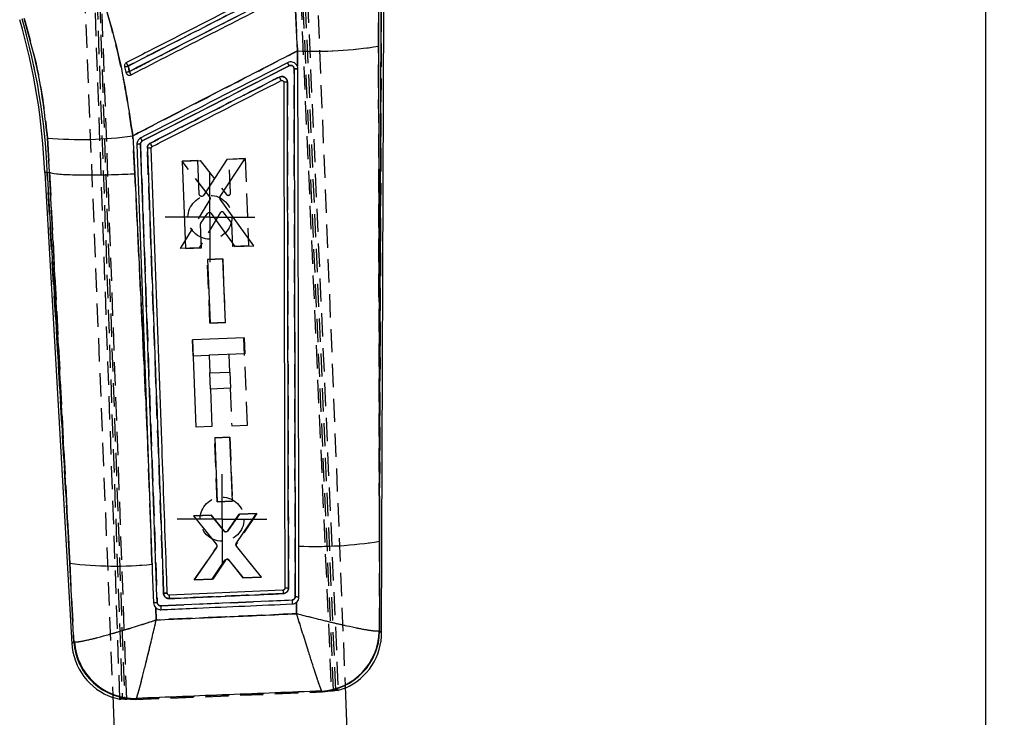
# Model space of a CAD drawing. Extents: x 81 to 759, y 45 to 588.
# Tile 11 of 24: x 261 to 368, y 468 to 544. Entities that reach past the tile are written whole.
import ezdxf

# ---------------------------------------------------------------- set-up
doc = ezdxf.new("R2010")
doc.units = 0
doc.header["$LTSCALE"] = 2
doc.linetypes.add('HIDDEN', pattern=[1.905, 1.27, -0.635])
doc.layers.get('0').update_dxf_attribs({"linetype": 'CONTINUOUS'})
doc.styles.add('SLDTEXTSTYLE0', font='TXT', dxfattribs={"width": 0.75})
doc.dimstyles.new('SLDDIMSTYLE0', dxfattribs={"dimtxt": 7, "dimasz": 6.604, "dimexe": 0, "dimexo": 0.0625, "dimgap": 1.75, "dimtad": 1, "dimdec": 0, "dimrnd": 1e-09, "dimzin": 12, "dimtxsty": 'SLDTEXTSTYLE0', "dimsah": 1, "dimcen": 0.09, "dimazin": 3, "dimtfac": 1, "dimtdec": 0, "dimtofl": 0, "dimtmove": 0, "dimatfit": 3, "dimtolj": 1, "dimtzin": 12})

# ---------------------------------------------------------------- blocks, each defined once
blk = doc.blocks.new('_D_3')
at = {"color": 179, "linetype": 'CONTINUOUS'}
for p, q in [((278.72, 587.85), (368.47, 587.85)), ((366.47, 217.17), (366.47, 587.85)), ((338.97, 217.17), (368.47, 217.17))]:
    blk.add_line(p, q, dxfattribs=at)
for points in [[(366.47, 587.85), (365.46, 581.25), (367.49, 581.25)], [(366.47, 217.17), (367.49, 223.78), (365.46, 223.78)]]:
    blk.add_solid(points, dxfattribs=at)
at = {"color": 179, "linetype": 'CONTINUOUS', "insert": (357.45, 404.62, 0.1), "char_height": 7, "attachment_point": 1, "rotation": 90, "style": 'SLDTEXTSTYLE0'}
blk.add_mtext('371', dxfattribs=at)
blk = doc.blocks.new('SW_CENTERMARKSYMBOL_4')
at = {"color": 0, "linetype": 'CONTINUOUS'}
for p, q in [((0, 2.5), (0, 4.9)), ((0, 0), (0, 2.5)), ((-2.5, 0), (-4.9, 0)), ((0, 0), (-2.5, 0)), ((0, 0), (0, -2.5)), ((0, 0), (2.5, 0)), ((2.5, 0), (4.9, 0)), ((0, -2.5), (0, -4.9))]:
    blk.add_line(p, q, dxfattribs=at)
blk = doc.blocks.new('SW_CENTERMARKSYMBOL_5')
at = {"color": 0, "linetype": 'CONTINUOUS'}
for p, q in [((0, 2.5), (0, 4.9)), ((0, 0), (0, 2.5)), ((-2.5, 0), (-4.9, 0)), ((0, 0), (-2.5, 0)), ((0, 0), (0, -2.5)), ((0, 0), (2.5, 0)), ((2.5, 0), (4.9, 0)), ((0, -2.5), (0, -4.9))]:
    blk.add_line(p, q, dxfattribs=at)

msp = doc.modelspace()

# ---------------------------------------------------------------- linework, layer by layer
at = {"color": 7, "linetype": 'HIDDEN'}
for p, q in [((271.895783, 469.976724), (268.206609, 573.232294)), ((268.421599, 573.342056), (272.149121, 469.928303)), ((268.717522, 572.935582), (272.398209, 469.917514)), ((272.649729, 469.886363), (268.931368, 573.045985)), ((291.133292, 558.044032), (294.986104, 470.783339)), ((295.481711, 470.866048), (291.626695, 558.176622)), ((295.234307, 470.834889), (291.37652, 557.586581)), ((291.871097, 557.719425), (295.730341, 470.935003)), ((293.092707, 556.010023), (296.488782, 471.31604)), ((267.713101, 554.992349), (271.109314, 470.294961)), ((291.071355, 545.219392), (291.273963, 540.700034)), ((300.139928, 541.219816), (300.141071, 545.318679)), ((300.443133, 545.317606), (300.236229, 487.141953)), ((291.273963, 540.700034), (291.272143, 539.029569)), ((289.751759, 537.389488), (289.775437, 537.348808)), ((263.984172, 531.185404), (264.209376, 527.447955)), ((273.537112, 527.284727), (273.296999, 531.427384)), ((275.051838, 530.077831), (274.893509, 530.074031)), ((275.3099, 530.062319), (275.277851, 530.071095)), ((278.682737, 528.662027), (280.675173, 528.742299)), ((281.724008, 524.752081), (278.682737, 528.662027)), ((280.675173, 528.742299), (283.523876, 525.027142)), ((283.832993, 528.869525), (285.568174, 528.939442)), ((283.979703, 525.192574), (283.832993, 528.869525)), ((285.568174, 528.939442), (285.948668, 519.407154)), ((266.415031, 484.733783), (263.955684, 527.435557)), ((264.209376, 527.447955), (264.210334, 527.447642)), ((274.880754, 499.222413), (273.537112, 527.284727)), ((278.502924, 519.107268), (281.740868, 524.465398)), ((282.83743, 522.998468), (280.564809, 519.190297)), ((284.057923, 522.014529), (283.256158, 523.026378)), ((284.213383, 519.337267), (284.112392, 521.867574)), ((285.948669, 519.407154), (284.213383, 519.337267)), ((280.564809, 519.190297), (278.502924, 519.107268)), ((281.453734, 517.925293), (283.118721, 517.992378)), ((281.731823, 510.956705), (281.453734, 517.925293)), ((283.118721, 517.992378), (283.396887, 511.023761)), ((275.397321, 484.935314), (274.462098, 510.764123)), ((283.396887, 511.023761), (281.731823, 510.956705)), ((279.802607, 509.138004), (279.839387, 509.139479)), ((279.802607, 509.138004), (279.872874, 507.385687)), ((285.822637, 499.831871), (285.440413, 509.364069)), ((283.798186, 507.543073), (283.87548, 505.615429)), ((279.872874, 507.385687), (281.625198, 507.455946)), ((281.704334, 505.528376), (281.678706, 505.527348)), ((281.678706, 505.527348), (281.749537, 503.760875)), ((281.749537, 503.760875), (281.77521, 503.761903)), ((283.946313, 503.848971), (284.110144, 499.763191)), ((284.110144, 499.763191), (285.822637, 499.831871)), ((282.239549, 498.42614), (283.904539, 498.49321)), ((282.517619, 491.457627), (282.239549, 498.42614)), ((283.904539, 498.49321), (284.182686, 491.524697)), ((284.182686, 491.524697), (282.517619, 491.457627)), ((279.979354, 489.899919), (281.867036, 489.975975)), ((282.454051, 486.805574), (279.979354, 489.899919)), ((281.867036, 489.975975), (283.267338, 488.251143)), ((283.674659, 488.268741), (284.932177, 490.099468)), ((286.855351, 490.176954), (284.626927, 486.857057)), ((284.932177, 490.099468), (286.855351, 490.176954)), ((300.258531, 477.317818), (300.236229, 487.141953)), ((280.010855, 482.921571), (282.465225, 486.503959)), ((284.640442, 486.555771), (287.344612, 483.216964)), ((275.408292, 484.631479), (275.397321, 484.935314)), ((283.422347, 485.062682), (282.040149, 483.003304)), ((285.386147, 483.138078), (283.833148, 485.080004)), ((266.415031, 484.733783), (266.85371, 476.152212)), ((282.040149, 483.003304), (280.010855, 482.921571)), ((287.344612, 483.216964), (285.386147, 483.138078)), ((289.90029, 482.000091), (289.90029, 482.000344)), ((276.347289, 480.096393), (290.689252, 480.721638)), ((277.073713, 481.43036), (277.07204, 481.449731)), ((275.866305, 478.553825), (275.80299, 479.875223)), ((291.194523, 480.490961), (291.192032, 479.222306)), ((300.258531, 477.317818), (300.200835, 477.305145)), ((266.85371, 476.152212), (266.930127, 476.138309)), ((296.497359, 471.102134), (295.738334, 470.826977)), ((271.89813, 469.867685), (271.117935, 470.079952)), ((271.899691, 469.867364), (272.149121, 469.928303)), ((272.398209, 469.917514), (273.599939, 469.855987)), ((273.599939, 469.855987), (294.03241, 470.67529)), ((273.636328, 469.900259), (273.599939, 469.855987)), ((273.683911, 469.958142), (273.704065, 469.9751)), ((293.928312, 470.781178), (293.944405, 470.768788)), ((294.03241, 470.67529), (293.993577, 470.716544)), ((294.03241, 470.67529), (295.234307, 470.834889)), ((295.481711, 470.866048), (295.735186, 470.826053))]:
    msp.add_line(p, q, dxfattribs=at)
at = {"color": 7, "linetype": 'CONTINUOUS'}
for p, q in [((291.273963, 540.700034), (291.071355, 545.219392)), ((300.141071, 545.318679), (300.139928, 541.219816)), ((300.236229, 487.141953), (300.443133, 545.317606)), ((300.470996, 477.131986), (300.713498, 545.316652)), ((291.272143, 539.029569), (291.273963, 540.700034)), ((272.396134, 538.96317), (272.544185, 538.367019)), ((291.272143, 539.029569), (291.263632, 539.048985)), ((264.209376, 527.447955), (263.984172, 531.185404)), ((273.296999, 531.427384), (273.537112, 527.284727)), ((280.415119, 528.732479), (278.679913, 528.663234)), ((278.679913, 528.663234), (279.063867, 519.131095)), ((280.563285, 525.055588), (280.415119, 528.732479)), ((283.572988, 528.858498), (281.030895, 524.92717)), ((282.847008, 524.797112), (285.565456, 528.938011)), ((285.565456, 528.938011), (283.572988, 528.858498)), ((263.68563, 527.422354), (266.650187, 475.94861)), ((263.955684, 527.435557), (264.209376, 527.447955)), ((263.955684, 527.435557), (266.415031, 484.733783)), ((264.210334, 527.447642), (264.209376, 527.447955)), ((286.509717, 519.428328), (282.853156, 524.509997)), ((280.739775, 521.881477), (281.457949, 522.954271)), ((281.87757, 522.959978), (284.447804, 519.345999)), ((280.799176, 519.20037), (280.697247, 521.730632)), ((284.447804, 519.345999), (286.509717, 519.428328)), ((279.063867, 519.131095), (280.799176, 519.20037)), ((283.133443, 517.992646), (281.468432, 517.926202)), ((281.468432, 517.926202), (281.74912, 510.957689)), ((283.414207, 511.024163), (283.133443, 517.992646)), ((281.74912, 510.957689), (283.414207, 511.024163)), ((285.482846, 509.365783), (279.845042, 509.139717)), ((280.227266, 499.607504), (279.845042, 509.139717)), ((285.482846, 509.365783), (285.553112, 507.613451)), ((285.553112, 507.613451), (281.627798, 507.45605)), ((281.627798, 507.45605), (281.705094, 505.528406)), ((281.705094, 505.528406), (283.901868, 505.616487)), ((283.901868, 505.616487), (283.972701, 503.850029)), ((283.972701, 503.850029), (281.775927, 503.761933)), ((281.775927, 503.761933), (281.939758, 499.676169)), ((274.880754, 499.222413), (275.397321, 484.935314)), ((281.939758, 499.676169), (280.227266, 499.607504)), ((283.911403, 498.493165), (282.246388, 498.426721)), ((282.246388, 498.426721), (282.527087, 491.458312)), ((284.192178, 491.524772), (283.911403, 498.493165)), ((282.527087, 491.458312), (284.192178, 491.524772)), ((281.874131, 489.976846), (279.95093, 489.900098)), ((279.95093, 489.900098), (282.438015, 486.769282)), ((283.274194, 488.252685), (281.874131, 489.976846)), ((284.939321, 490.099163), (283.681616, 488.26775)), ((284.608036, 486.891948), (286.827031, 490.174495)), ((286.827031, 490.174495), (284.939321, 490.099163)), ((300.236229, 487.141953), (300.258531, 477.317818)), ((282.448666, 486.467884), (280.020507, 482.923277)), ((287.354372, 483.216033), (284.621049, 486.590401)), ((275.397321, 484.935314), (275.408292, 484.631479)), ((281.979002, 483.001456), (283.37153, 485.06149)), ((283.782398, 485.077114), (285.325048, 483.135023)), ((266.85371, 476.152212), (266.415031, 484.733783)), ((280.020507, 482.923277), (281.979002, 483.001456)), ((285.325048, 483.135023), (287.354372, 483.216033)), ((289.705796, 481.79666), (277.284706, 481.253118)), ((277.073713, 481.43036), (277.07204, 481.449731)), ((275.80299, 479.875223), (275.866305, 478.553825)), ((291.192032, 479.222306), (291.194523, 480.490961)), ((300.258531, 477.317818), (300.200835, 477.305145)), ((266.85371, 476.152212), (266.930127, 476.138309)), ((296.488782, 471.31604), (297.434538, 447.730013)), ((271.109314, 470.294961), (272.054935, 446.712338)), ((273.704065, 469.9751), (273.683911, 469.958142)), ((293.944405, 470.768788), (293.928312, 470.781178))]:
    msp.add_line(p, q, dxfattribs=at)
at = {"color": 8, "linetype": 'CONTINUOUS'}
for p, q in [((273.683911, 469.958142), (273.636328, 469.900259)), ((293.993577, 470.716544), (293.944405, 470.768788))]:
    msp.add_line(p, q, dxfattribs=at)
at = {"color": 7, "linetype": 'CONTINUOUS', "flags": 128}
for points in [[(273.745766, 530.481384), (274.655355, 505.444661), (274.880754, 499.222413)], [(266.415031, 484.733783), (265.630098, 499.939547), (264.210334, 527.447642)], [(273.537112, 527.284727), (274.409802, 509.077863), (274.880754, 499.222413)], [(291.449878, 481.064961), (291.44845, 481.83319), (291.442379, 485.075065), (291.439473, 486.615144)], [(275.408292, 484.631479), (275.437148, 483.832174), (275.560686, 480.409198)], [(290.690088, 480.721676), (276.349677, 480.096497), (276.347289, 480.096393)]]:
    msp.add_lwpolyline(points, dxfattribs=at)
at = {"color": 7, "linetype": 'HIDDEN', "flags": 128}
for points in [[(264.210334, 527.447642), (265.630098, 499.939547), (266.415031, 484.733783)], [(300.470996, 477.131986), (300.447379, 477.152639), (300.258531, 477.317818)], [(266.85371, 476.152212), (266.67281, 475.971238), (266.650187, 475.94861)]]:
    msp.add_lwpolyline(points, dxfattribs=at)
at = {"color": 8, "linetype": 'CONTINUOUS', "flags": 128}
for points in [[(300.258531, 477.317818), (300.447379, 477.152639), (300.470996, 477.131986)], [(266.650187, 475.94861), (266.67281, 475.971238), (266.85371, 476.152212)]]:
    msp.add_lwpolyline(points, dxfattribs=at)
at = {"color": 7, "linetype": 'HIDDEN'}
for centre in [(281.725082, 522.527689), (283.04726, 489.554187)]:
    msp.add_circle(centre, 2.4, dxfattribs=at)
at = {"color": 7, "linetype": 'CONTINUOUS'}
for centre, radius, start, end in [((194.330331, 524.638575), 69.411145, 2.29748245, 16.29622598), ((194.330331, 524.638575), 69.681512, 2.30044101, 16.29622598), ((293.10311, 585.373742), 44.711139, 267.65535674, 279.05508716), ((270.9121, 546.214711), 7.401839, 281.56592418, 284.73096527), ((245.267899, 525.064287), 30.878349, 26.94462581, 27.7094139), ((273.40292, 530.564714), 18.992807, 26.64004897, 27.78445425), ((269.25792, 552.869475), 14.87013, 282.7676374, 284.34048991), ((248.787035, 525.97192), 27.192531, 26.49622964, 27.34487636), ((267.565826, 572.669513), 41.638438, 265.06543462, 277.91138673), ((260.962878, 524.10912), 14.985727, 26.79074876, 28.23225226), ((274.097531, 529.043653), 1.480139, 88.33581173, 103.74828362), ((257.576756, 521.413621), 19.911679, 26.34641723, 27.59447649), ((293.236956, 530.308839), 43.730651, 267.64427904, 279.21003925), ((271.369991, 524.973072), 40.543211, 262.98008823, 275.71641787), ((325.070985, 483.28443), 35.396469, 182.40894248, 183.0253092), ((336.358585, 482.601649), 45.707175, 182.35728684, 182.89662923), ((289.849729, 480.507548), 13.508699, 181.74414301, 183.57841875), ((293.562335, 477.410417), 6.639334, 273.15988716, 359.09148491), ((293.635145, 477.385294), 6.62373, 272.67610203, 359.41631628), ((293.873538, 477.155449), 6.5975, 293.43442495, 0.72355424), ((273.236772, 476.327952), 6.5975, 182.63760949, 251.26705667), ((273.464222, 476.578757), 6.624259, 183.69190732, 271.90052197), ((273.555753, 476.616288), 6.642844, 184.12622139, 271.27932388)]:
    msp.add_arc(centre, radius, start, end, dxfattribs=at)
at = {"color": 7, "linetype": 'HIDDEN'}
for centre, radius, start, end in [((194.330331, 524.638575), 69.681512, 2.30044101, 16.29622598), ((293.10311, 585.373742), 44.711139, 267.65535674, 279.05508716), ((270.9121, 546.214711), 7.401839, 281.56592418, 284.73096527), ((245.267899, 525.064287), 30.878349, 26.94462581, 27.7094139), ((274.266711, 530.924859), 18.06092, 26.84755532, 28.05102944), ((269.25792, 552.869475), 14.87013, 282.7676374, 284.34048991), ((248.787035, 525.97192), 27.192531, 26.49622964, 27.34487636), ((267.565826, 572.669513), 41.638438, 265.06543462, 277.91138673), ((261.100668, 524.162695), 14.838997, 26.84593562, 28.30167564), ((274.097551, 529.042407), 1.481353, 88.3379512, 103.73758866), ((256.966553, 521.163922), 20.569365, 26.21538141, 27.42354782), ((293.236956, 530.308839), 43.730651, 267.64427904, 279.21003925), ((271.369991, 524.973072), 40.543211, 262.98008823, 275.71641787), ((320.356859, 482.848127), 30.669093, 181.96472714, 182.67610887), ((338.683186, 482.80208), 48.039004, 182.48210489, 182.99526967), ((316.324019, 481.754037), 40.011083, 182.37442144, 182.99368354), ((293.562335, 477.410417), 6.639334, 273.15988716, 359.09148491), ((293.635145, 477.385294), 6.62373, 272.67610203, 359.41631628), ((273.464222, 476.578757), 6.624259, 183.69190732, 271.90052197), ((273.555753, 476.616288), 6.642844, 184.12622139, 271.27932388)]:
    msp.add_arc(centre, radius, start, end, dxfattribs=at)
at = {"color": 7, "linetype": 'CONTINUOUS'}
for points, knots in [([(290.132575, 548.404501), (289.894529, 548.28251), (288.692974, 547.666751), (283.63735, 545.075978), (278.032884, 542.203909), (273.391939, 539.825594), (272.605033, 539.422334)], [0, 0, 0, 0, 0.0407438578, 0.2056576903, 0.8653135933, 1, 1, 1, 1]), ([(269.63477, 547.867463), (270.429542, 545.201657), (272.034199, 539.819353), (272.873431, 534.242216), (273.296999, 531.427384)], [0, 0, 0, 0, 0.4952907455, 1, 1, 1, 1]), ([(272.794245, 539.056168), (275.743925, 540.567317), (281.586713, 543.560632), (287.429466, 546.554037), (290.322557, 548.036248)], [0, 0, 0, 0, 0.5048412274, 1, 1, 1, 1]), ([(290.456097, 547.435985), (290.215208, 547.312563), (289.010766, 546.695457), (283.952053, 544.103745), (278.354584, 541.236056), (273.720651, 538.862094), (272.94101, 538.462684)], [0, 0, 0, 0, 0.0412603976, 0.2063009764, 0.8664631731, 1, 1, 1, 1]), ([(273.123363, 538.103566), (276.042422, 539.599447), (281.880541, 542.591209), (287.718629, 545.583058), (290.637674, 547.078983)], [0, 0, 0, 0, 0.4999998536, 1, 1, 1, 1]), ([(263.984172, 531.185404), (263.735692, 533.377652), (263.232898, 537.813628), (262.046323, 542.094527), (261.44615, 544.259817)], [0, 0, 0, 0, 0.49419729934, 1, 1, 1, 1]), ([(300.139928, 541.219816), (300.158286, 530.763835), (300.189935, 512.737566), (300.222537, 494.711962), (300.236229, 487.141953)], [0, 0, 0, 0, 0.5800413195, 1, 1, 1, 1]), ([(291.273963, 540.700034), (288.727988, 539.387685), (283.550227, 536.718753), (277.558104, 533.627495), (274.112128, 531.848255), (273.296999, 531.427384)], [0, 0, 0, 0, 0.42481181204, 0.86394200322, 1, 1, 1, 1]), ([(272.605033, 539.422334), (272.568084, 539.398787), (272.492484, 539.350609), (272.415623, 539.235808), (272.378401, 539.102634), (272.384853, 539.008919), (272.395932, 538.963989), (272.396134, 538.96317)], [0, 0, 0, 0, 0.2405250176, 0.492128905, 0.7437276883, 0.9953269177, 1, 1, 1, 1]), ([(272.94101, 538.462684), (272.923785, 538.532338), (272.874863, 538.730172), (272.825942, 538.927994), (272.794245, 539.056168)], [0, 0, 0, 0, 0.3520804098, 1, 1, 1, 1]), ([(290.205998, 539.418147), (287.532651, 538.048104), (282.185957, 535.308018), (276.839228, 532.568053), (274.165863, 531.19807)], [0, 0, 0, 0, 0.4999999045, 1, 1, 1, 1]), ([(274.340017, 530.863688), (277.01351, 532.233265), (282.360039, 534.972184), (287.706482, 537.711329), (290.379474, 539.080784)], [0, 0, 0, 0, 0.5000428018, 1, 1, 1, 1]), ([(291.263632, 539.048985), (291.232201, 539.106351), (291.15887, 539.240191), (290.972446, 539.399842), (290.728061, 539.498532), (290.457114, 539.515572), (290.290676, 539.450999), (290.205996, 539.418147)], [0, 0, 0, 0, 0.1568737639, 0.3660028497, 0.5750074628, 0.783776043, 1, 1, 1, 1]), ([(290.37947, 539.080784), (290.420164, 539.096617), (290.499785, 539.127594), (290.628963, 539.119317), (290.745883, 539.072531), (290.840025, 538.988973), (290.904083, 538.878987), (290.912568, 538.7961), (290.91681, 538.754658)], [0, 0, 0, 0, 0.1728872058, 0.3382708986, 0.5036982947, 0.6691378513, 0.8345736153, 1, 1, 1, 1]), ([(290.91681, 538.754658), (290.970994, 538.754509), (291.079362, 538.754213), (291.217321, 538.748926), (291.311763, 538.741105), (291.325992, 538.734767), (291.332856, 538.73171)], [0, 0, 0, 0, 0.2543312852, 0.5086611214, 0.7629928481, 1, 1, 1, 1]), ([(290.916819, 538.754658), (290.940528, 528.36171), (290.984379, 509.139718), (291.023646, 489.918422), (291.041681, 481.089697)], [0, 0, 0, 0, 0.5406800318, 1, 1, 1, 1]), ([(291.332856, 538.731695), (291.322488, 538.832383), (291.311958, 538.934646), (291.272747, 539.028129), (291.272143, 539.029569)], [0, 0, 0, 0, 0.9845988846, 1, 1, 1, 1]), ([(291.439473, 486.615144), (291.439029, 486.850568), (291.436541, 488.166621), (291.427116, 493.107493), (291.393881, 510.243982), (291.35949, 526.300311), (291.332863, 538.731695)], [0, 0, 0, 0, 0.01355206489, 0.07575814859, 0.28441888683, 1, 1, 1, 1]), ([(272.544185, 538.367019), (272.558763, 538.325536), (272.588519, 538.240866), (272.658704, 538.165274), (272.704563, 538.133011), (272.71329, 538.126872)], [0, 0, 0, 0, 0.4374889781, 0.8929526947, 1, 1, 1, 1]), ([(272.71329, 538.126872), (272.753797, 538.105311), (272.834809, 538.062188), (272.974593, 538.053279), (273.070816, 538.077635), (273.117467, 538.100657), (273.123363, 538.103566)], [0, 0, 0, 0, 0.31799721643, 0.63599845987, 0.95399794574, 1, 1, 1, 1]), ([(289.299073, 537.847937), (289.058184, 537.72452), (286.712365, 536.522665), (282.020504, 534.118948), (277.569489, 531.838764), (275.223443, 530.636922)], [0, 0, 0, 0, 0.051342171, 0.4999803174, 1, 1, 1, 1]), ([(290.18411, 537.305997), (290.17806, 537.368768), (290.165394, 537.500163), (290.067608, 537.67921), (289.916316, 537.821522), (289.725892, 537.904624), (289.507958, 537.925531), (289.371031, 537.874667), (289.299073, 537.847937)], [0, 0, 0, 0, 0.1522535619, 0.3187047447, 0.4831399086, 0.6494646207, 0.8157844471, 1, 1, 1, 1]), ([(289.299073, 537.847937), (289.305167, 537.835904), (289.322718, 537.80125), (289.360619, 537.726203), (289.409966, 537.628046), (289.455965, 537.535784), (289.484679, 537.477401), (289.489737, 537.466447), (289.491985, 537.46158)], [0, 0, 0, 0, 0.0637649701, 0.1836382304, 0.3984931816, 0.6133435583, 0.8281996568, 1, 1, 1, 1]), ([(275.420153, 530.250371), (275.63254, 530.359204), (276.808437, 530.961767), (281.499045, 533.365484), (285.977265, 535.660412), (289.491985, 537.46158)], [0, 0, 0, 0, 0.0452786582, 0.2506895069, 1, 1, 1, 1]), ([(289.491985, 537.46158), (289.511538, 537.469121), (289.553605, 537.485347), (289.623418, 537.48262), (289.689408, 537.457243), (289.74453, 537.411933), (289.765084, 537.369952), (289.775437, 537.348808)], [0, 0, 0, 0, 0.18224650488, 0.39207837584, 0.59352039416, 0.79526885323, 1, 1, 1, 1]), ([(289.775437, 537.348808), (289.775844, 537.347696), (289.783843, 537.325872), (289.786077, 537.302502), (289.788198, 537.280322)], [0, 0, 0, 0, 0.0509186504, 1, 1, 1, 1]), ([(290.18411, 537.305997), (290.131911, 537.305363), (290.027512, 537.304097), (289.896975, 537.297857), (289.805909, 537.289312), (289.794106, 537.282762), (289.788205, 537.279487)], [0, 0, 0, 0, 0.2499985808, 0.4999998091, 0.7500001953, 1, 1, 1, 1]), ([(289.788205, 537.280322), (289.808011, 528.066816), (289.847624, 509.639808), (289.882733, 491.213498), (289.900288, 482.000344)], [0, 0, 0, 0, 0.5000000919, 1, 1, 1, 1]), ([(290.30388, 482.025408), (290.284986, 491.230591), (290.247165, 509.657117), (290.205141, 528.084317), (290.18411, 537.305997)], [0, 0, 0, 0, 0.4995615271, 1, 1, 1, 1]), ([(274.165863, 531.19807), (274.092344, 531.15072), (273.94531, 531.056021), (273.800895, 530.832011), (273.745873, 530.630927), (273.745788, 530.512873), (273.745766, 530.481384)], [0, 0, 0, 0, 0.2971990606, 0.5943850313, 0.891809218, 1, 1, 1, 1]), ([(274.140516, 530.523167), (274.140522, 530.53804), (274.140545, 530.59409), (274.166652, 530.689683), (274.235316, 530.796161), (274.305154, 530.841203), (274.340017, 530.863688)], [0, 0, 0, 0, 0.1075784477, 0.405404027, 0.7031758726, 1, 1, 1, 1]), ([(275.963819, 480.451607), (275.665154, 488.678964), (275.248714, 500.150661), (274.640464, 516.841201), (274.331214, 525.304365), (274.140516, 530.523167)], [0, 0, 0, 0, 0.4929376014, 0.6873205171, 1, 1, 1, 1]), ([(275.223447, 530.636922), (275.165585, 530.59952), (275.049867, 530.524718), (274.936401, 530.348042), (274.893614, 530.190295), (274.893531, 530.098076), (274.893509, 530.074031)], [0, 0, 0, 0, 0.2982283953, 0.5964324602, 0.8947759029, 1, 1, 1, 1]), ([(275.3099, 530.062319), (275.311203, 530.08422), (275.313903, 530.1296), (275.346015, 530.191545), (275.385535, 530.230806), (275.412794, 530.246212), (275.420153, 530.250371)], [0, 0, 0, 0, 0.28511823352, 0.59079030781, 0.88951584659, 1, 1, 1, 1]), ([(275.3099, 530.062319), (275.302948, 530.065467), (275.288552, 530.071988), (275.193887, 530.077524), (275.055909, 530.078857), (274.947642, 530.07564), (274.893509, 530.074031)], [0, 0, 0, 0, 0.2373839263, 0.4915884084, 0.7457974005, 1, 1, 1, 1]), ([(274.893509, 530.074031), (275.189345, 521.971954), (275.485522, 513.860538), (276.075936, 497.65649), (276.369933, 489.554447), (276.663592, 481.461742)], [0, 0, 0, 0, 0.49999997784, 0.50057625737, 1, 1, 1, 1]), ([(277.07204, 481.449731), (277.065817, 481.622205), (277.020639, 482.874193), (276.819559, 488.444245), (276.240103, 504.475952), (275.696509, 519.428174), (275.3099, 530.062319)], [0, 0, 0, 0, 0.0106437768, 0.077263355, 0.3437420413, 1, 1, 1, 1]), ([(263.955684, 527.435557), (263.776229, 527.426378), (263.596087, 527.417165), (263.686318, 527.422394), (263.686662, 527.422414)], [0, 0, 0, 0, 0.996187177, 1, 1, 1, 1]), ([(264.210334, 527.447642), (264.404028, 527.387058), (264.791416, 527.26589), (266.606749, 527.168374), (269.10095, 527.149116), (271.513147, 527.202786), (273.011287, 527.261247), (273.486723, 527.282477), (273.537112, 527.284727)], [0, 0, 0, 0, 0.223933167, 0.4478660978, 0.6718035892, 0.8957489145, 0.9889509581, 1, 1, 1, 1]), ([(280.767808, 524.816365), (280.740283, 524.82472), (280.685236, 524.841431), (280.619614, 524.899333), (280.574557, 524.972736), (280.566983, 525.028412), (280.563285, 525.055588)], [0, 0, 0, 0, 0.2526480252, 0.5052756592, 0.7585181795, 1, 1, 1, 1]), ([(281.030895, 524.92717), (281.012988, 524.904724), (280.977171, 524.859829), (280.899189, 524.820141), (280.826478, 524.807822), (280.783069, 524.814143), (280.767808, 524.816365)], [0, 0, 0, 0, 0.2825872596, 0.5652255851, 0.8471514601, 1, 1, 1, 1]), ([(282.853156, 524.509997), (282.838761, 524.534905), (282.80997, 524.584724), (282.801583, 524.672023), (282.81686, 524.74482), (282.839085, 524.783369), (282.847008, 524.797112)], [0, 0, 0, 0, 0.28123308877, 0.56247915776, 0.84402283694, 1, 1, 1, 1]), ([(281.457949, 522.954271), (281.47647, 522.976547), (281.513512, 523.021099), (281.592961, 523.059493), (281.669798, 523.070995), (281.716424, 523.061946), (281.734845, 523.05837)], [0, 0, 0, 0, 0.2740344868, 0.5480880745, 0.8214648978, 1, 1, 1, 1]), ([(281.734845, 523.05837), (281.762207, 523.04856), (281.818445, 523.028396), (281.857511, 522.983189), (281.87757, 522.959978)], [0, 0, 0, 0, 0.486551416, 1, 1, 1, 1]), ([(280.697247, 521.730632), (280.698591, 521.759388), (280.7011, 521.813074), (280.72751, 521.859785), (280.739775, 521.881477)], [0, 0, 0, 0, 0.5356268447, 1, 1, 1, 1]), ([(283.453299, 488.159829), (283.424639, 488.164924), (283.367321, 488.175115), (283.308244, 488.214795), (283.281585, 488.244461), (283.274194, 488.252685)], [0, 0, 0, 0, 0.419556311, 0.8390905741, 1, 1, 1, 1]), ([(283.681616, 488.26775), (283.667546, 488.250926), (283.634731, 488.21169), (283.56326, 488.171515), (283.497535, 488.158102), (283.460881, 488.159533), (283.453299, 488.159829)], [0, 0, 0, 0, 0.2492942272, 0.5814067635, 0.9134098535, 1, 1, 1, 1]), ([(282.438015, 486.769282), (282.453614, 486.745043), (282.484811, 486.696564), (282.497341, 486.609706), (282.484758, 486.530287), (282.459522, 486.486652), (282.448668, 486.467884)], [0, 0, 0, 0, 0.2662582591, 0.5325134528, 0.7989276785, 1, 1, 1, 1]), ([(284.621049, 486.590401), (284.605244, 486.614427), (284.573633, 486.66248), (284.560265, 486.749005), (284.572068, 486.82876), (284.597142, 486.87281), (284.608036, 486.891948)], [0, 0, 0, 0, 0.2653027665, 0.5306128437, 0.7960667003, 1, 1, 1, 1]), ([(283.37153, 485.06149), (283.390482, 485.0838), (283.428388, 485.128422), (283.50917, 485.166522), (283.574745, 485.175191), (283.610448, 485.171472), (283.617359, 485.170752)], [0, 0, 0, 0, 0.3089425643, 0.6179152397, 0.9260474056, 1, 1, 1, 1]), ([(283.617359, 485.170752), (283.645564, 485.163949), (283.701975, 485.150343), (283.7548, 485.109633), (283.777891, 485.08243), (283.782398, 485.077121)], [0, 0, 0, 0, 0.4459308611, 0.8918631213, 1, 1, 1, 1]), ([(289.90029, 482.000344), (289.89803, 481.977462), (289.893512, 481.931701), (289.858334, 481.870695), (289.806533, 481.824523), (289.752162, 481.801422), (289.717567, 481.797869), (289.705796, 481.79666)], [0, 0, 0, 0, 0.2211329, 0.4422462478, 0.6636492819, 0.885557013, 1, 1, 1, 1]), ([(289.723847, 481.416316), (289.792045, 481.426476), (289.928435, 481.446797), (290.105838, 481.560861), (290.236131, 481.72221), (290.296743, 481.887345), (290.302076, 481.990507), (290.30388, 482.025408)], [0, 0, 0, 0, 0.221611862, 0.4432052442, 0.6648527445, 0.8866174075, 1, 1, 1, 1]), ([(290.30388, 482.025408), (290.25092, 482.024957), (290.145, 482.024055), (290.011682, 482.018123), (289.91847, 482.00981), (289.90635, 482.00333), (289.90029, 482.000091)], [0, 0, 0, 0, 0.2499999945, 0.499999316, 0.7500002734, 1, 1, 1, 1]), ([(277.07204, 481.449731), (277.065632, 481.452999), (277.05271, 481.459587), (276.958605, 481.465093), (276.823627, 481.466436), (276.716937, 481.463306), (276.663592, 481.461742)], [0, 0, 0, 0, 0.2469822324, 0.49798667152, 0.74899328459, 1, 1, 1, 1]), ([(276.663592, 481.461742), (276.66402, 481.453375), (276.667944, 481.376733), (276.704934, 481.23298), (276.82383, 481.053416), (276.998537, 480.92619), (277.168974, 480.875512), (277.267982, 480.874831), (277.29843, 480.874621)], [0, 0, 0, 0, 0.0263152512, 0.2410477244, 0.4557978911, 0.6901811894, 0.9047197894, 1, 1, 1, 1]), ([(277.284706, 481.253118), (277.261472, 481.254568), (277.215003, 481.257468), (277.152092, 481.29069), (277.103708, 481.341117), (277.080415, 481.39153), (277.075114, 481.422244), (277.073713, 481.43036)], [0, 0, 0, 0, 0.2297686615, 0.4595468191, 0.688975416, 0.9178137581, 1, 1, 1, 1]), ([(277.284706, 481.253118), (277.284709, 481.248628), (277.284715, 481.239649), (277.287062, 481.169663), (277.290993, 481.063563), (277.295139, 480.956878), (277.297773, 480.891038), (277.29843, 480.874621)], [0, 0, 0, 0, 0.2243489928, 0.4487027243, 0.6730511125, 0.9184745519, 1, 1, 1, 1]), ([(277.29843, 480.874621), (277.568839, 480.886405), (278.920881, 480.945326), (283.062686, 481.125856), (286.934083, 481.294664), (289.723847, 481.416308)], [0, 0, 0, 0, 0.0652876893, 0.3264378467, 1, 1, 1, 1]), ([(291.041691, 481.089697), (291.040541, 481.06812), (291.037192, 481.00528), (290.9999, 480.905153), (290.920681, 480.80795), (290.813306, 480.739645), (290.731071, 480.727652), (290.690088, 480.721676)], [0, 0, 0, 0, 0.1157967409, 0.3372485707, 0.5586683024, 0.7800583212, 1, 1, 1, 1]), ([(291.041681, 481.089697), (291.095098, 481.089356), (291.201932, 481.088673), (291.336969, 481.082929), (291.430146, 481.074719), (291.443391, 481.068174), (291.449878, 481.064969)], [0, 0, 0, 0, 0.2525382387, 0.5050741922, 0.7576100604, 1, 1, 1, 1]), ([(291.194523, 480.490961), (291.20962, 480.505291), (291.287499, 480.579211), (291.395955, 480.745104), (291.446589, 480.936693), (291.44935, 481.044118), (291.449886, 481.064961)], [0, 0, 0, 0, 0.096832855, 0.4995161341, 0.902896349, 1, 1, 1, 1]), ([(275.560686, 480.409198), (275.56515, 480.412414), (275.574139, 480.418892), (275.643461, 480.429674), (275.747222, 480.439839), (275.86109, 480.447324), (275.935871, 480.450442), (275.963819, 480.451607)], [0, 0, 0, 0, 0.2129072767, 0.428792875, 0.6446768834, 0.8672085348, 1, 1, 1, 1]), ([(275.560686, 480.409198), (275.576232, 480.307339), (275.605012, 480.118769), (275.725189, 479.95072), (275.795182, 479.8828), (275.80299, 479.875223)], [0, 0, 0, 0, 0.5106786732, 0.9454092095, 1, 1, 1, 1]), ([(275.80299, 479.875223), (275.855054, 479.833256), (275.974893, 479.736659), (276.176178, 479.668456), (276.315238, 479.665512), (276.367368, 479.664408)], [0, 0, 0, 0, 0.3244189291, 0.7467385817, 1, 1, 1, 1]), ([(276.347289, 480.096393), (276.305926, 480.098874), (276.222365, 480.103886), (276.108976, 480.163371), (276.021658, 480.254312), (275.973642, 480.356325), (275.966604, 480.424588), (275.963819, 480.451607)], [0, 0, 0, 0, 0.2128573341, 0.4300195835, 0.644680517, 0.859364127, 1, 1, 1, 1]), ([(276.367368, 479.664408), (276.608771, 479.675042), (277.931785, 479.733317), (282.712552, 479.943498), (287.251998, 480.141245), (290.709808, 480.291874)], [0, 0, 0, 0, 0.05049471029, 0.27673803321, 1, 1, 1, 1]), ([(290.709808, 480.291874), (290.79678, 480.304361), (290.971565, 480.329456), (291.12564, 480.429199), (291.192789, 480.489407), (291.194523, 480.490961)], [0, 0, 0, 0, 0.4910504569, 0.9868612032, 1, 1, 1, 1]), ([(266.930127, 476.138309), (267.131446, 476.145958), (267.517903, 476.16064), (268.738822, 476.434104), (270.062364, 476.778852), (271.580902, 477.207294), (273.326019, 477.734134), (274.846515, 478.218673), (275.642644, 478.479904), (275.860068, 478.551763), (275.866305, 478.553825)], [0, 0, 0, 0, 0.196757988, 0.3777007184, 0.5053077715, 0.6329407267, 0.8098474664, 0.94806104, 0.9985099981, 1, 1, 1, 1]), ([(273.704065, 469.9751), (273.755666, 470.118964), (273.854719, 470.395131), (274.153641, 471.507382), (274.474691, 472.764175), (274.841012, 474.240916), (275.259839, 475.974465), (275.623233, 477.511931), (275.813005, 478.324854), (275.864819, 478.54744), (275.866305, 478.553825)], [0, 0, 0, 0, 0.1967576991, 0.3777003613, 0.5053073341, 0.6329398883, 0.8098465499, 0.9480607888, 0.9985100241, 1, 1, 1, 1]), ([(275.866305, 478.553825), (278.384306, 478.664302), (283.492823, 478.888438), (288.601457, 479.109968), (291.192032, 479.222306)], [0, 0, 0, 0, 0.49290246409, 1, 1, 1, 1]), ([(293.928312, 470.781178), (293.866288, 470.938315), (293.744042, 471.248026), (293.320339, 472.51934), (292.872034, 473.899992), (292.409805, 475.343685), (291.847786, 477.120621), (291.416014, 478.502013), (291.19398, 479.216042), (291.192032, 479.222306)], [0, 0, 0, 0, 0.21230743, 0.4184487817, 0.5447950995, 0.6711645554, 0.8306895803, 0.998514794, 1, 1, 1, 1]), ([(300.200835, 477.305145), (299.988627, 477.306067), (299.570375, 477.307886), (298.167014, 477.56033), (296.690469, 477.871577), (295.172764, 478.21752), (293.33259, 478.665046), (291.922327, 479.028687), (291.198384, 479.220622), (291.192032, 479.222306)], [0, 0, 0, 0, 0.21230852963, 0.41844981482, 0.54479629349, 0.67116595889, 0.83069068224, 0.99851455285, 1, 1, 1, 1]), ([(293.928312, 470.781178), (290.531525, 470.645719), (283.79011, 470.376882), (277.048693, 470.108334), (273.704065, 469.9751)], [0, 0, 0, 0, 0.5038685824, 1, 1, 1, 1])]:
    msp.add_open_spline(points, degree=3, knots=knots, dxfattribs=at)
at = {"color": 7, "linetype": 'HIDDEN'}
for points, knots in [([(273.296999, 531.427384), (272.882548, 534.190089), (272.045904, 539.767117), (270.443425, 545.150738), (269.63477, 547.867463)], [0, 0, 0, 0, 0.4953723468, 1, 1, 1, 1]), ([(290.322557, 548.036248), (290.081666, 547.912832), (288.877213, 547.29575), (283.818495, 544.704039), (278.216625, 541.834076), (273.578291, 539.457838), (272.794245, 539.056168)], [0, 0, 0, 0, 0.0412290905, 0.2061452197, 0.8658098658, 1, 1, 1, 1]), ([(272.94101, 538.462684), (273.181904, 538.586096), (274.386368, 539.203149), (279.445145, 541.794718), (285.042602, 544.66243), (289.676468, 547.036549), (290.456097, 547.435985)], [0, 0, 0, 0, 0.0412604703, 0.2063007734, 0.8664632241, 1, 1, 1, 1]), ([(261.44615, 544.259817), (262.033591, 542.145665), (263.222662, 537.866292), (263.728324, 533.430014), (263.984172, 531.185404)], [0, 0, 0, 0, 0.49403315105, 1, 1, 1, 1]), ([(300.236229, 487.141953), (300.222537, 494.711962), (300.189935, 512.737566), (300.158286, 530.763835), (300.139928, 541.219816)], [0, 0, 0, 0, 0.4199586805, 1, 1, 1, 1]), ([(273.296999, 531.427384), (274.112115, 531.84825), (277.622402, 533.660702), (283.614547, 536.751918), (288.792323, 539.42085), (291.273963, 540.700034)], [0, 0, 0, 0, 0.1360560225, 0.5859231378, 1, 1, 1, 1]), ([(272.794245, 539.056168), (272.825942, 538.927994), (272.874863, 538.730172), (272.923785, 538.532338), (272.94101, 538.462684)], [0, 0, 0, 0, 0.6479195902, 1, 1, 1, 1]), ([(290.380867, 539.0815), (287.707409, 537.711805), (282.360625, 534.972484), (277.01375, 532.233393), (274.340378, 530.863882)], [0, 0, 0, 0, 0.50001220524, 1, 1, 1, 1]), ([(290.91681, 538.754732), (290.912294, 538.797486), (290.903401, 538.881695), (290.837441, 538.992121), (290.742439, 539.074636), (290.624744, 539.120275), (290.497341, 539.126901), (290.419521, 539.096567), (290.380867, 539.0815)], [0, 0, 0, 0, 0.1709775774, 0.3367577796, 0.5025083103, 0.6682290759, 0.8352085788, 1, 1, 1, 1]), ([(291.332856, 538.73171), (291.325992, 538.734778), (291.311763, 538.741139), (291.217321, 538.74897), (291.079361, 538.754273), (290.970994, 538.754579), (290.91681, 538.754732)], [0, 0, 0, 0, 0.2370097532, 0.4913399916, 0.7456687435, 1, 1, 1, 1]), ([(291.041681, 481.089578), (291.020385, 491.482176), (290.980996, 510.703558), (290.937019, 529.925631), (290.916819, 538.754732)], [0, 0, 0, 0, 0.5406790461, 1, 1, 1, 1]), ([(275.22446, 530.637444), (277.570169, 531.839108), (282.26174, 534.242516), (286.953244, 536.646103), (289.299073, 537.847937)], [0, 0, 0, 0, 0.4999835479, 1, 1, 1, 1]), ([(289.299073, 537.847937), (289.305841, 537.851225), (289.374168, 537.884414), (289.517166, 537.921719), (289.725457, 537.905451), (289.916431, 537.821304), (290.067577, 537.679269), (290.165401, 537.50015), (290.178062, 537.368763), (290.18411, 537.305997)], [0, 0, 0, 0, 0.0182723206, 0.184450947, 0.3507227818, 0.5169995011, 0.6813872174, 0.8477903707, 1, 1, 1, 1]), ([(290.18411, 537.305997), (290.205141, 528.084317), (290.247165, 509.657117), (290.284986, 491.230591), (290.30388, 482.025408)], [0, 0, 0, 0, 0.5004384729, 1, 1, 1, 1]), ([(274.340378, 530.863882), (274.327408, 530.856601), (274.278451, 530.82912), (274.207671, 530.75961), (274.148154, 530.647579), (274.143062, 530.56462), (274.140516, 530.523137)], [0, 0, 0, 0, 0.107235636, 0.4047735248, 0.7023592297, 1, 1, 1, 1]), ([(274.140516, 530.523137), (274.449626, 522.05998), (275.019419, 506.459575), (275.625909, 489.769096), (275.924283, 481.541756), (275.963819, 480.451607)], [0, 0, 0, 0, 0.5070624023, 0.9346841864, 1, 1, 1, 1]), ([(274.893509, 530.074031), (274.893531, 530.098076), (274.893614, 530.190295), (274.936401, 530.348039), (275.050073, 530.525051), (275.166224, 530.59991), (275.22446, 530.637444)], [0, 0, 0, 0, 0.1050521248, 0.4029079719, 0.700624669, 1, 1, 1, 1]), ([(276.663592, 481.461742), (276.369497, 489.563773), (275.781308, 505.767835), (275.189442, 521.971966), (274.893509, 530.074031)], [0, 0, 0, 0, 0.5000000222, 1, 1, 1, 1]), ([(281.740868, 524.465398), (281.753211, 524.491348), (281.777896, 524.543247), (281.779316, 524.630793), (281.758349, 524.702177), (281.733076, 524.738903), (281.724008, 524.752081)], [0, 0, 0, 0, 0.28059229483, 0.56117197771, 0.84253952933, 1, 1, 1, 1]), ([(283.523876, 525.027142), (283.543575, 525.006154), (283.582975, 524.964175), (283.664131, 524.930876), (283.737547, 524.924572), (283.78018, 524.934352), (283.794992, 524.93775)], [0, 0, 0, 0, 0.2834544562, 0.5669470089, 0.8495417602, 1, 1, 1, 1]), ([(283.794992, 524.93775), (283.821699, 524.948254), (283.87511, 524.969261), (283.935848, 525.032027), (283.975035, 525.108813), (283.978166, 525.165005), (283.979703, 525.192574)], [0, 0, 0, 0, 0.2521203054, 0.5042046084, 0.7567513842, 1, 1, 1, 1]), ([(282.971818, 523.107962), (282.945388, 523.096028), (282.890951, 523.07145), (282.85561, 523.02326), (282.837428, 522.998468)], [0, 0, 0, 0, 0.4855217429, 1, 1, 1, 1]), ([(283.256158, 523.026378), (283.235861, 523.047136), (283.195264, 523.088657), (283.112769, 523.120572), (283.035302, 523.125703), (282.989678, 523.112953), (282.971818, 523.107962)], [0, 0, 0, 0, 0.2748309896, 0.5497179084, 0.8237281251, 1, 1, 1, 1]), ([(284.112392, 521.867574), (284.10874, 521.896175), (284.101931, 521.949513), (284.071866, 521.99393), (284.057923, 522.014529)], [0, 0, 0, 0, 0.5362238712, 1, 1, 1, 1]), ([(283.267338, 488.251143), (283.282457, 488.234998), (283.310995, 488.204524), (283.349725, 488.189043), (283.367935, 488.181763)], [0, 0, 0, 0, 0.5297928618, 1, 1, 1, 1]), ([(283.433542, 488.164776), (283.449371, 488.161878), (283.472698, 488.157607), (283.496058, 488.16081), (283.503566, 488.16184)], [0, 0, 0, 0, 0.6785836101, 1, 1, 1, 1]), ([(282.465225, 486.503959), (282.479052, 486.529164), (282.506705, 486.579574), (282.513113, 486.666848), (282.494995, 486.745415), (282.466463, 486.787337), (282.454051, 486.805574)], [0, 0, 0, 0, 0.2651229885, 0.5302426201, 0.7956447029, 1, 1, 1, 1]), ([(284.626927, 486.857057), (284.613323, 486.831658), (284.586116, 486.78086), (284.580568, 486.693327), (284.599434, 486.615152), (284.628093, 486.573651), (284.640441, 486.555771)], [0, 0, 0, 0, 0.2660573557, 0.5321100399, 0.7984236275, 1, 1, 1, 1]), ([(283.579359, 485.169233), (283.551804, 485.160196), (283.496698, 485.142124), (283.447279, 485.097334), (283.426431, 485.068358), (283.422347, 485.062682)], [0, 0, 0, 0, 0.445736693, 0.8914323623, 1, 1, 1, 1]), ([(283.833148, 485.080004), (283.812456, 485.100733), (283.77107, 485.142194), (283.687435, 485.173705), (283.621391, 485.177039), (283.586132, 485.170491), (283.579359, 485.169233)], [0, 0, 0, 0, 0.3091665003, 0.6183738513, 0.9266842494, 1, 1, 1, 1]), ([(290.30388, 482.025408), (290.302076, 481.990507), (290.296743, 481.887345), (290.236131, 481.722209), (290.105839, 481.560866), (289.92768, 481.446294), (289.790326, 481.426266), (289.721213, 481.416189)], [0, 0, 0, 0, 0.11306483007, 0.3342079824, 0.55523430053, 0.77620665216, 1, 1, 1, 1]), ([(276.663592, 481.461742), (276.716937, 481.463306), (276.823627, 481.466436), (276.958605, 481.465093), (277.05271, 481.459587), (277.065632, 481.452999), (277.07204, 481.449731)], [0, 0, 0, 0, 0.25100671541, 0.50201332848, 0.7530177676, 1, 1, 1, 1]), ([(277.29843, 480.874621), (277.26157, 480.875201), (277.156081, 480.876861), (276.987193, 480.933229), (276.825677, 481.054734), (276.711784, 481.220869), (276.669615, 481.363412), (276.664513, 481.446706), (276.663592, 481.461742)], [0, 0, 0, 0, 0.11519939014, 0.32968182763, 0.54417071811, 0.73805779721, 0.95271695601, 1, 1, 1, 1]), ([(289.721213, 481.416189), (289.450805, 481.404397), (288.098763, 481.345438), (283.957834, 481.164881), (280.087315, 480.996179), (277.29843, 480.874621)], [0, 0, 0, 0, 0.0653013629, 0.3265069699, 1, 1, 1, 1]), ([(290.689252, 480.721638), (290.710753, 480.72375), (290.773453, 480.72991), (290.87197, 480.771569), (290.965698, 480.854964), (291.029387, 480.96535), (291.037591, 481.04818), (291.041691, 481.089578)], [0, 0, 0, 0, 0.1154192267, 0.3365856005, 0.5577830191, 0.7789812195, 1, 1, 1, 1]), ([(291.041691, 481.090047), (291.095107, 481.089664), (291.20194, 481.088897), (291.336976, 481.083069), (291.430156, 481.074876), (291.4434, 481.068455), (291.449886, 481.065311)], [0, 0, 0, 0, 0.2525353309, 0.5050726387, 0.7576107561, 1, 1, 1, 1]), ([(275.963819, 480.451607), (275.966604, 480.424588), (275.973642, 480.356325), (276.021658, 480.254312), (276.108976, 480.163371), (276.222365, 480.103886), (276.305926, 480.098874), (276.347289, 480.096393)], [0, 0, 0, 0, 0.140635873, 0.355319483, 0.5699804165, 0.7871426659, 1, 1, 1, 1]), ([(266.930127, 476.138309), (267.145256, 476.147681), (267.574693, 476.166389), (268.945842, 476.483631), (270.39796, 476.871224), (271.899154, 477.301743), (273.729607, 477.859373), (275.13774, 478.313031), (275.860068, 478.551763), (275.866305, 478.553825)], [0, 0, 0, 0, 0.2064463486, 0.4121068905, 0.5384971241, 0.6649111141, 0.8273759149, 0.9985093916, 1, 1, 1, 1]), ([(273.704065, 469.9751), (273.759132, 470.130099), (273.869056, 470.439507), (274.20413, 471.699309), (274.555791, 473.088085), (274.917492, 474.555328), (275.356524, 476.37901), (275.692682, 477.807964), (275.864819, 478.54744), (275.866305, 478.553825)], [0, 0, 0, 0, 0.2064459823, 0.4121064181, 0.5384963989, 0.6649102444, 0.8273751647, 0.9985094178, 1, 1, 1, 1]), ([(291.192032, 479.222306), (288.601457, 479.109968), (283.492823, 478.888438), (278.384306, 478.664302), (275.866305, 478.553825)], [0, 0, 0, 0, 0.50709753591, 1, 1, 1, 1]), ([(293.928312, 470.781178), (293.866288, 470.938315), (293.744042, 471.248026), (293.320339, 472.51934), (292.872034, 473.899992), (292.409805, 475.343685), (291.847786, 477.120621), (291.416014, 478.502013), (291.19398, 479.216042), (291.192032, 479.222306)], [0, 0, 0, 0, 0.21230743, 0.4184487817, 0.5447950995, 0.6711645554, 0.8306895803, 0.998514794, 1, 1, 1, 1]), ([(300.200835, 477.305145), (299.988627, 477.306067), (299.570375, 477.307886), (298.167014, 477.56033), (296.690469, 477.871577), (295.172764, 478.21752), (293.33259, 478.665046), (291.922327, 479.028687), (291.198384, 479.220622), (291.192032, 479.222306)], [0, 0, 0, 0, 0.21230852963, 0.41844981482, 0.54479629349, 0.67116595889, 0.83069068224, 0.99851455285, 1, 1, 1, 1]), ([(272.398209, 469.917514), (272.34095, 469.925812), (272.226416, 469.94241), (272.074184, 469.964684), (271.960824, 469.979258), (271.9033, 469.982786), (271.897864, 469.978402), (271.895783, 469.976724)], [0, 0, 0, 0, 0.219321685, 0.438700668, 0.6561246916, 0.8683703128, 1, 1, 1, 1]), ([(272.149121, 469.928303), (272.158222, 469.929993), (272.176421, 469.933373), (272.269992, 469.926334), (272.401281, 469.912945), (272.535996, 469.898313), (272.62083, 469.889399), (272.649729, 469.886363)], [0, 0, 0, 0, 0.2193306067, 0.4386183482, 0.6593960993, 0.8839728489, 1, 1, 1, 1]), ([(273.704065, 469.9751), (277.048693, 470.108334), (283.79011, 470.376882), (290.531525, 470.645719), (293.928312, 470.781178)], [0, 0, 0, 0, 0.4961314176, 1, 1, 1, 1]), ([(294.986104, 470.783339), (295.042359, 470.793986), (295.154877, 470.815283), (295.304494, 470.843901), (295.416744, 470.863445), (295.469851, 470.869214), (295.478977, 470.866778), (295.481711, 470.866048)], [0, 0, 0, 0, 0.22771383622, 0.45546504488, 0.68193136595, 0.90468622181, 1, 1, 1, 1]), ([(295.730341, 470.935003), (295.73034, 470.93501), (295.730337, 470.935047), (295.730326, 470.935206), (295.730216, 470.935743), (295.728687, 470.937777), (295.715055, 470.939325), (295.660091, 470.931146), (295.549997, 470.907534), (295.403525, 470.873712), (295.291624, 470.848039), (295.234307, 470.834889)], [0, 0, 0, 0, 0.0004406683, 0.002203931, 0.0092547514, 0.0374669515, 0.1507675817, 0.3576802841, 0.5652122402, 0.7772959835, 1, 1, 1, 1])]:
    msp.add_open_spline(points, degree=3, knots=knots, dxfattribs=at)

# ---------------------------------------------------------------- block references
at = {"color": 179, "linetype": 'CONTINUOUS'}
for name, p in [('SW_CENTERMARKSYMBOL_5', (281.725082, 522.527689)), ('SW_CENTERMARKSYMBOL_4', (283.04726, 489.554187))]:
    msp.add_blockref(name, p, dxfattribs=at)

# ---------------------------------------------------------------- dimensions: what is measured, and where the dimension line sits
dim = msp.add_linear_dim(base=(366.474114, 587.852532), p1=(336.967418, 217.173793), p2=(276.723561, 587.852532), angle=90, dimstyle='SLDDIMSTYLE0', dxfattribs=at)
dim.commit()
dim.dimension.update_dxf_attribs({"geometry": '_D_3', "text_midpoint": (366.474114, 415.221202), "dimtype": 160})

doc.saveas('drawing.dxf')
